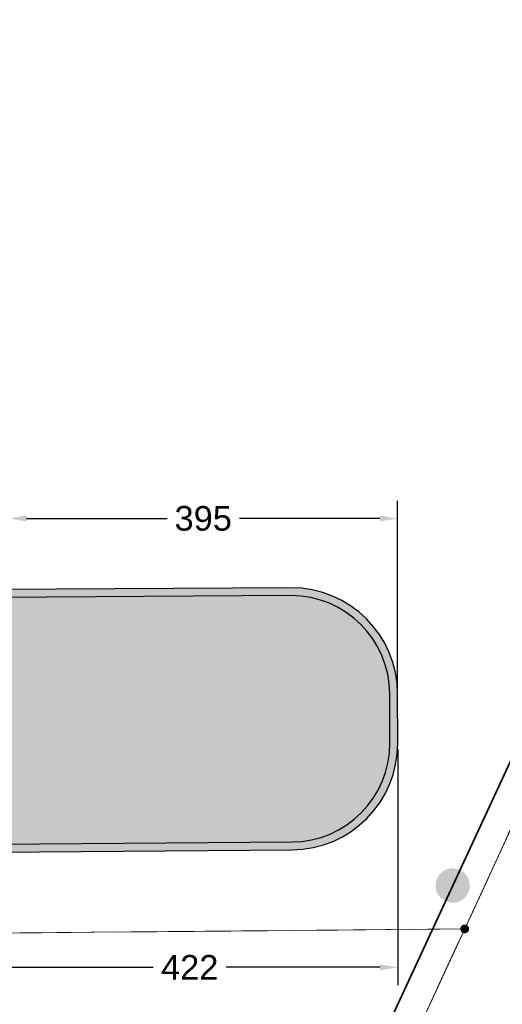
# Model space of a CAD drawing. Extents: x 5491056 to 5491224, y 5912897 to 5913097.
# Tile 10 of 16: x 5491187.8 to 5491192.7, y 5913041.46 to 5913051.46. Entities that reach past the tile are written whole.
import ezdxf

# ---------------------------------------------------------------- set-up
doc = ezdxf.new("R2010")
doc.units = 0
doc.header["$PDSIZE"] = 0.75
doc.linetypes.add('PRZER1-1', pattern=[1, 0.5, -0.5])
doc.linetypes.add('PRZER3-1', pattern=[2, 1.5, -0.5])
doc.layers.get('0').update_dxf_attribs({"linetype": 'CONTINUOUS'})
doc.layers.get('Defpoints').update_dxf_attribs({"linetype": 'CONTINUOUS'})
doc.layers.add('AK_nawierzchnie', color=18, linetype='CONTINUOUS')
doc.layers.add('AK_pomocnicza', color=7, linetype='CONTINUOUS')
for name, color, linetype, lineweight in [('GEPPGD', 7, 'CONTINUOUS', 18), ('GESDZI', 7, 'CONTINUOUS', 18), ('GESKKL', 82, 'CONTINUOUS', 18), ('GESUZY', 96, 'CONTINUOUS', 18), ('GSLKOG', 7, 'CONTINUOUS', 35)]:
    doc.layers.add(name, color=color, linetype=linetype, lineweight=lineweight)
doc.layers.get('0').off()
doc.styles.add('Arial', font='arial.ttf')
doc.dimstyles.new('ARIAL', dxfattribs={"dimtxt": 0.35, "dimasz": 0.18, "dimexe": 0.18, "dimexo": 0.0625, "dimgap": 0.09000000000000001, "dimtad": 0, "dimtih": 1, "dimtoh": 1, "dimdec": 4, "dimzin": 0, "dimdsep": 46, "dimtxsty": 'Arial', "dimcen": 0.09000000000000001, "dimadec": 0, "dimazin": 0, "dimtfac": 1, "dimtdec": 4, "dimtofl": 0, "dimtmove": 0, "dimatfit": 3, "dimfxl": 1, "dimtolj": 1, "dimtzin": 0, "dimarcsym": 0})

# ---------------------------------------------------------------- blocks, each defined once
blk = doc.blocks.new('D_GEPPGD1_2')
blk.add_hatch(color=0).paths.add_polyline_path([(0, -0.045), (0.013906, -0.042798), (0.02645, -0.036406), (0.036406, -0.02645), (0.042798, -0.013906), (0.045, 0), (0.042798, 0.013906), (0.036406, 0.02645), (0.02645, 0.036406), (0.013906, 0.042798), (0, 0.045), (-0.013906, 0.042798), (-0.02645, 0.036406), (-0.036406, 0.02645), (-0.042798, 0.013906), (-0.045, 0), (-0.042798, -0.013906), (-0.036406, -0.02645), (-0.02645, -0.036406), (-0.013906, -0.042798)])
blk = doc.blocks.new('D_KOLO')
blk.add_hatch(color=0).paths.add_polyline_path([(-0.175, 0), (-0.169037, -0.045293), (-0.151554, -0.0875), (-0.123744, -0.123744), (-0.0875, -0.151554), (-0.045293, -0.169037), (0, -0.175), (0.045293, -0.169037), (0.0875, -0.151554), (0.123744, -0.123744), (0.151554, -0.0875), (0.169037, -0.045293), (0.175, 0), (0.169037, 0.045293), (0.151554, 0.0875), (0.123744, 0.123744), (0.0875, 0.151554), (0.045293, 0.169037), (0, 0.175), (-0.045293, 0.169037), (-0.0875, 0.151554), (-0.123744, 0.123744), (-0.151554, 0.0875), (-0.169037, 0.045293)])
blk = doc.blocks.new('*D89')
at = {"layer": 'AK_pomocnicza', "color": 0, "linetype": 'Continuous', "lineweight": -2, "transparency": 16777216}
for p, q in [((5491187.692953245, 5913045.655565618), (5491187.692953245, 5913046.573908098)), ((5491191.639676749, 5913044.675452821), (5491191.639676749, 5913046.573908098)), ((5491187.872953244, 5913046.393908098), (5491189.299284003, 5913046.393908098)), ((5491191.459676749, 5913046.393908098), (5491190.033345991, 5913046.393908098))]:
    blk.add_line(p, q, dxfattribs=at)
at = {"layer": 'AK_pomocnicza', "color": 0, "linetype": 'Continuous', "lineweight": -3, "transparency": 16777216}
for points in [[(5491187.872953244, 5913046.423908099), (5491187.872953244, 5913046.363908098), (5491187.692953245, 5913046.393908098)], [(5491191.459676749, 5913046.423908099), (5491191.459676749, 5913046.363908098), (5491191.639676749, 5913046.393908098)]]:
    blk.add_solid(points, dxfattribs=at)
at = {"layer": 'Defpoints', "color": 0, "linetype": 'Continuous', "lineweight": -3, "transparency": 16777216}
for p in [(5491191.639676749, 5913046.393908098), (5491187.692953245, 5913045.593065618), (5491191.639676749, 5913044.612952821)]:
    blk.add_point(p, dxfattribs=at)
at = {"layer": 'AK_pomocnicza', "color": 0, "linetype": 'Continuous', "lineweight": -3, "transparency": 16777216, "insert": (5491189.666314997, 5913046.393908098), "char_height": 0.35, "attachment_point": 5, "style": 'Arial'}
blk.add_mtext('\\A1;{\\H0.71429x;395}', dxfattribs=at)
blk = doc.blocks.new('*D90')
at = {"layer": 'AK_pomocnicza', "color": 0, "linetype": 'Continuous', "lineweight": -2, "transparency": 16777216}
for p, q in [((5491191.640562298, 5913044.050449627), (5491191.640562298, 5913041.658949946)), ((5491187.417874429, 5913043.027079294), (5491187.417874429, 5913041.658949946)), ((5491187.597874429, 5913041.838949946), (5491189.159289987, 5913041.838949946)), ((5491191.460562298, 5913041.838949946), (5491189.89914674, 5913041.838949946))]:
    blk.add_line(p, q, dxfattribs=at)
at = {"layer": 'AK_pomocnicza', "color": 0, "linetype": 'Continuous', "lineweight": -3, "transparency": 16777216}
for points in [[(5491187.597874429, 5913041.868949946), (5491187.597874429, 5913041.808949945), (5491187.417874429, 5913041.838949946)], [(5491191.460562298, 5913041.868949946), (5491191.460562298, 5913041.808949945), (5491191.640562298, 5913041.838949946)]]:
    blk.add_solid(points, dxfattribs=at)
at = {"layer": 'Defpoints', "color": 0, "linetype": 'Continuous', "lineweight": -3, "transparency": 16777216}
for p in [(5491191.640562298, 5913044.112949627), (5491187.417874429, 5913043.089579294), (5491191.640562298, 5913041.838949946)]:
    blk.add_point(p, dxfattribs=at)
at = {"layer": 'AK_pomocnicza', "color": 0, "linetype": 'Continuous', "lineweight": -3, "transparency": 16777216, "insert": (5491189.529218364, 5913041.838949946), "char_height": 0.25, "attachment_point": 5, "style": 'Arial'}
blk.add_mtext('\\A1;422', dxfattribs=at)

msp = doc.modelspace()

# ---------------------------------------------------------------- hatches: boundary and pattern name
at = {"layer": 'AK_nawierzchnie', "linetype": 'Continuous', "lineweight": -3, "true_color": 0xc7c8ca, "transparency": 33554597}
h = msp.add_hatch(color=9, dxfattribs=at)
h.dxf.hatch_style = 1
h.paths.add_polyline_path([(5491184.254009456, 5913042.983915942), (5491190.568628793, 5913043.031066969, 0.4125461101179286), (5491191.640562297, 5913044.112949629), (5491191.639676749, 5913044.61295282, 0.4168075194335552), (5491190.548209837, 5913045.690979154), (5491184.445551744, 5913045.652652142), (5491184.439810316, 5913045.572657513), (5491190.548903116, 5913045.610981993, -0.4168533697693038), (5491191.559676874, 5913044.612811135), (5491191.560562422, 5913044.112807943, -0.412546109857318), (5491190.5680314, 5913043.11106474), (5491184.259754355, 5913043.063958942)])
at = {"layer": 'AK_nawierzchnie', "linetype": 'Continuous', "lineweight": -3, "true_color": 0xdfd1bd, "transparency": 33554534}
h = msp.add_hatch(color=254, dxfattribs=at)
h.dxf.hatch_style = 1
h.paths.add_polyline_path([(5491184.702868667, 5913045.57430777), (5491184.369135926, 5913043.064777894), (5491190.570907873, 5913043.111090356, 0.4117048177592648), (5491191.560562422, 5913044.112807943), (5491191.55967682, 5913044.612840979, 0.4168446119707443), (5491190.548903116, 5913045.610981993)])

# ---------------------------------------------------------------- linework, layer by layer
at = {"layer": 'AK_nawierzchnie', "color": 18, "linetype": 'Continuous', "lineweight": -3, "true_color": 0x000000}
for p, q in [((5491190.557405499, 5913045.691036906), (5491176.995101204, 5913045.605940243)), ((5491190.557907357, 5913045.611038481), (5491176.994024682, 5913045.525947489)), ((5491191.560562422, 5913044.112807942), (5491191.559676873, 5913044.612811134)), ((5491191.640562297, 5913044.112949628), (5491191.639676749, 5913044.612952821)), ((5491177.561618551, 5913043.013941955), (5491190.565154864, 5913043.111047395)), ((5491177.562215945, 5913042.933944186), (5491190.565752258, 5913043.031049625))]:
    msp.add_line(p, q, dxfattribs=at)
for centre, radius, start, end in [((5491190.559678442, 5913044.611040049), 1.08, 0.1014757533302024, 90.10147570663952), ((5491190.559678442, 5913044.611040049), 0.9999999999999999, 0.1014757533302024, 90.10147570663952), ((5491190.560563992, 5913044.111036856), 0.9999999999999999, 270.263038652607, 0.1014757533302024), ((5491190.560563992, 5913044.111036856), 1.08, 270.263038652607, 0.1014757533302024)]:
    msp.add_arc(centre, radius, start, end, dxfattribs=at)
at = {"layer": 'GESDZI', "color": 251, "linetype": 'Continuous', "lineweight": 13, "true_color": 0x636466, "elevation": 10.22, "flags": 128}
for points in [[(5491223.466178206, 5913072.139112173), (5491206.445546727, 5913072.848624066), (5491205.521347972, 5913070.892644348), (5491192.320725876, 5913042.228951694), (5491186.579208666, 5913029.83736261), (5491206.075950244, 5913021.780004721)], [(5491206.075950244, 5913021.780004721), (5491186.579208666, 5913029.83736261), (5491192.320725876, 5913042.228951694), (5491179.528435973, 5913042.11311124), (5491170.929074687, 5913022.80376322)]]:
    msp.add_lwpolyline(points, dxfattribs=at)
at = {"layer": 'GESDZI', "color": 251, "linetype": 'Continuous', "lineweight": 18, "true_color": 0x636466, "elevation": 10.22}
msp.add_lwpolyline([(5491202.497021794, 5913071.042481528), (5491174.414549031, 5913072.392897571), (5491173.774203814, 5913042.116615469), (5491179.528435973, 5913042.11311124), (5491192.320725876, 5913042.228951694), (5491205.521347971, 5913070.892644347)], close=True, dxfattribs=at)
at = {"layer": 'GESKKL', "color": 252, "linetype": 'PRZER3-1', "lineweight": 13, "true_color": 0x939598, "elevation": 10.06}
for points in [[(5491223.466178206, 5913072.139112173), (5491206.445546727, 5913072.848624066), (5491205.521347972, 5913070.892644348), (5491192.320725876, 5913042.228951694), (5491186.579208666, 5913029.83736261), (5491206.075950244, 5913021.780004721)], [(5491182.665231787, 5913020.760209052), (5491186.579208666, 5913029.83736261), (5491192.320725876, 5913042.228951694), (5491179.528435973, 5913042.11311124), (5491170.929074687, 5913022.80376322)]]:
    msp.add_lwpolyline(points, dxfattribs=at)
at = {"layer": 'GESUZY', "color": 252, "linetype": 'PRZER1-1', "lineweight": 13, "true_color": 0x939598, "elevation": 10.08}
for points in [[(5491223.466178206, 5913072.139112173), (5491206.445546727, 5913072.848624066), (5491205.521347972, 5913070.892644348), (5491192.320725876, 5913042.228951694), (5491186.579208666, 5913029.83736261), (5491206.075950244, 5913021.780004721)], [(5491182.665231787, 5913020.760209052), (5491186.579208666, 5913029.83736261), (5491192.320725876, 5913042.228951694), (5491179.528435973, 5913042.11311124), (5491170.929074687, 5913022.80376322)]]:
    msp.add_lwpolyline(points, dxfattribs=at)
at = {"layer": 'GESUZY', "color": 252, "linetype": 'PRZER1-1', "lineweight": 18, "true_color": 0x939598, "elevation": 10.08}
msp.add_lwpolyline([(5491202.497021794, 5913071.042481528), (5491174.414549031, 5913072.392897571), (5491173.774203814, 5913042.116615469), (5491179.528435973, 5913042.11311124), (5491192.320725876, 5913042.228951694), (5491205.521347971, 5913070.892644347)], close=True, dxfattribs=at)
at = {"layer": 'GSLKOG', "color": 251, "linetype": 'Continuous', "lineweight": 35, "true_color": 0x636466, "elevation": 10.18}
msp.add_lwpolyline([(5491191.396090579, 5913027.792242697), (5491186.279401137, 5913029.90609739), (5491201.272128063, 5913062.235896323), (5491202.69953735, 5913065.307919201)], dxfattribs=at)

# ---------------------------------------------------------------- block references
at = {"layer": 'GEPPGD', "color": 252, "linetype": 'Continuous', "lineweight": 18, "true_color": 0x939598, "rotation": 61.5294752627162}
msp.add_blockref('D_GEPPGD1_2', (5491192.320725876, 5913042.228951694, 10.24), dxfattribs=at)
at = {"layer": 'GSLKOG', "color": 251, "linetype": 'Continuous', "lineweight": 35, "true_color": 0x636466, "rotation": 65.12080436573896}
msp.add_blockref('D_KOLO', (5491192.198115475, 5913042.669008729, 10.18), dxfattribs=at)
msp.add_blockref('D_KOLO', (5491192.198115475, 5913042.669008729, 10.18), dxfattribs=at)

# ---------------------------------------------------------------- dimensions: what is measured, and where the dimension line sits
at = {"layer": 'AK_pomocnicza', "color": 18, "linetype": 'Continuous', "lineweight": -3, "true_color": 0x000000}
dim = msp.add_linear_dim(base=(5491191.639676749, 5913046.393908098), p1=(5491187.692953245, 5913045.593065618), p2=(5491191.639676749, 5913044.612952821), text='{\\H0.71429x;395}', dimstyle='ARIAL', dxfattribs=at)
dim.commit()
dim.dimension.update_dxf_attribs({"geometry": '*D89', "text_midpoint": (5491189.666314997, 5913046.393908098)})
dim = msp.add_linear_dim(base=(5491191.640562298, 5913041.838949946), p1=(5491187.417874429, 5913043.089579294), p2=(5491191.640562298, 5913044.112949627), text='422', dimstyle='ARIAL', override={"dimtxt": 0.25}, dxfattribs=at)
dim.commit()
dim.dimension.update_dxf_attribs({"geometry": '*D90', "text_midpoint": (5491189.529218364, 5913041.838949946)})

doc.saveas('drawing.dxf')
